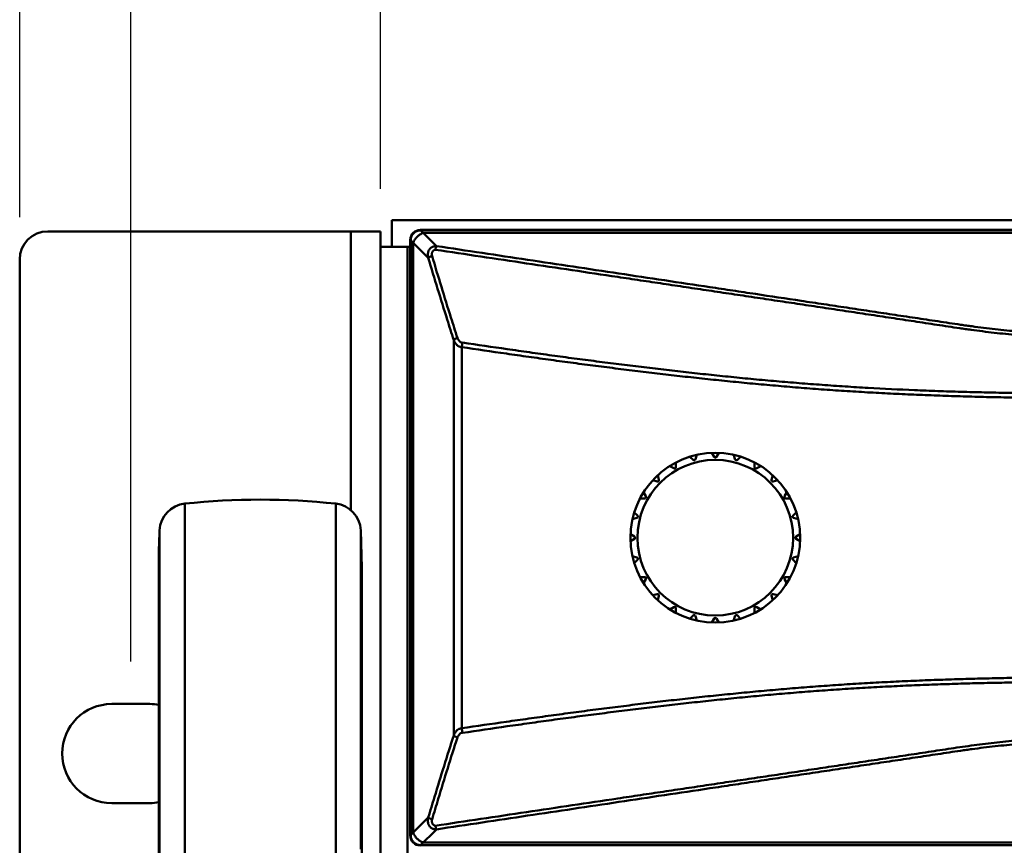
# Model space of a CAD drawing. Header units: millimetres. Extents: x 6596 to 7860, y -415 to 716.
# Tile 38 of 56: x 7035 to 7104, y 555 to 613. Entities that reach past the tile are written whole.
import ezdxf

# ---------------------------------------------------------------- set-up
doc = ezdxf.new("R2010")
doc.units = ezdxf.units.MM
doc.header["$LTSCALE"] = 81.675
doc.header["$PDMODE"] = 3
doc.header["$PDSIZE"] = 8
doc.layers.get('0').update_dxf_attribs({"linetype": 'CONTINUOUS'})
doc.layers.get('Defpoints').update_dxf_attribs({"linetype": 'CONTINUOUS'})
doc.layers.add('标注', color=4, linetype='CONTINUOUS', lineweight=13)
doc.layers.add('标注 @ 1', color=4, linetype='CONTINUOUS', lineweight=13)
doc.styles.get("Standard").update_dxf_attribs({"font": 'simfang_0.ttf'})
doc.dimstyles.new('18', dxfattribs={"dimscale": 0, "dimtxt": 18, "dimasz": 20, "dimexe": 2, "dimexo": 3, "dimgap": 3, "dimtad": 1, "dimtoh": 1, "dimdec": 1, "dimdsep": 46, "dimtxsty": 'Standard', "dimcen": 2.5, "dimclrd": 256, "dimclre": 4, "dimclrt": 256, "dimadec": 0, "dimazin": 0, "dimtfac": 1, "dimtdec": 1, "dimtmove": 0, "dimatfit": 3, "dimfxl": 5, "dimlwd": 25, "dimlwe": 25, "dimarcsym": 1})

# ---------------------------------------------------------------- blocks, each defined once
blk = doc.blocks.new('*D87')
at = {"layer": 'Defpoints', "color": 0, "transparency": 16777216}
for p in [(7509.319, 658.748), (7042.719, 565.064), (7509.319, 565.064)]:
    blk.add_point(p, dxfattribs=at)
at = {"layer": '标注', "color": 4, "linetype": 'Continuous', "lineweight": 25, "transparency": 16777216}
for p, q in [((7042.719, 568.064), (7042.719, 660.748)), ((7509.319, 568.064), (7509.319, 660.748))]:
    blk.add_line(p, q, dxfattribs=at)
at = {"layer": '标注', "linetype": 'Continuous', "lineweight": 25, "transparency": 16777216}
blk.add_line((7062.719, 658.748), (7489.319, 658.748), dxfattribs=at)
at = {"layer": '标注', "transparency": 16777216}
for points in [[(7062.719, 662.081), (7062.719, 655.415), (7042.719, 658.748)], [(7489.319, 662.081), (7489.319, 655.415), (7509.319, 658.748)]]:
    blk.add_solid(points, dxfattribs=at)
at = {"layer": '标注', "lineweight": 40, "transparency": 16777216, "insert": (7276.019, 670.851), "char_height": 18, "attachment_point": 5}
blk.add_mtext('465', dxfattribs=at)
blk = doc.blocks.new('*D88')
at = {"layer": 'Defpoints', "color": 0, "transparency": 16777216}
for p in [(7517.169, 691.795), (7034.869, 596.464), (7517.169, 596.464)]:
    blk.add_point(p, dxfattribs=at)
at = {"layer": '标注', "color": 4, "linetype": 'Continuous', "lineweight": 25, "transparency": 16777216}
for p, q in [((7034.869, 599.464), (7034.869, 693.795)), ((7517.169, 599.464), (7517.169, 693.795))]:
    blk.add_line(p, q, dxfattribs=at)
at = {"layer": '标注', "linetype": 'Continuous', "lineweight": 25, "transparency": 16777216}
blk.add_line((7054.869, 691.795), (7497.169, 691.795), dxfattribs=at)
at = {"layer": '标注', "transparency": 16777216}
for points in [[(7054.869, 695.128), (7054.869, 688.462), (7034.869, 691.795)], [(7497.169, 695.128), (7497.169, 688.462), (7517.169, 691.795)]]:
    blk.add_solid(points, dxfattribs=at)
at = {"layer": '标注', "lineweight": 40, "transparency": 16777216, "insert": (7276.019, 703.949), "char_height": 18, "attachment_point": 5}
blk.add_mtext('482.3', dxfattribs=at)
blk = doc.blocks.new('*D103')
at = {"layer": 'Defpoints', "color": 0, "transparency": 16777216}
for p in [(7491.669, 628.042), (7060.369, 598.464), (7491.669, 598.464)]:
    blk.add_point(p, dxfattribs=at)
at = {"layer": '标注', "color": 4, "linetype": 'Continuous', "lineweight": 25, "transparency": 16777216}
for p, q in [((7060.369, 601.464), (7060.369, 630.042)), ((7491.669, 601.464), (7491.669, 630.042))]:
    blk.add_line(p, q, dxfattribs=at)
at = {"layer": '标注', "linetype": 'Continuous', "lineweight": 25, "transparency": 16777216}
blk.add_line((7080.369, 628.042), (7471.669, 628.042), dxfattribs=at)
at = {"layer": '标注', "transparency": 16777216}
for points in [[(7080.369, 631.375), (7080.369, 624.708), (7060.369, 628.042)], [(7471.669, 631.375), (7471.669, 624.708), (7491.669, 628.042)]]:
    blk.add_solid(points, dxfattribs=at)
at = {"layer": '标注', "transparency": 16777216, "insert": (7276.019, 640.196), "char_height": 18, "attachment_point": 5}
blk.add_mtext('431.3', dxfattribs=at)

msp = doc.modelspace()

# ---------------------------------------------------------------- linework, layer by layer
at = {"linetype": 'Continuous', "lineweight": 50}
for p, q in [((7061.169, 597.364), (7061.169, 599.264)), ((7490.869, 599.264), (7061.169, 599.264)), ((7036.869, 598.464), (7060.369, 598.464)), ((7058.269, 578.757), (7058.269, 598.464)), ((7060.369, 598.464), (7060.369, 423.164)), ((7063.176, 598.564), (7064.318, 597.421)), ((7063.176, 598.564), (7488.862, 598.564)), ((7488.833, 598.535), (7063.205, 598.535)), ((7488.653, 598.355), (7063.385, 598.355)), ((7062.469, 555.771), (7062.469, 597.857)), ((7062.469, 597.857), (7063.74, 596.586)), ((7062.498, 597.828), (7062.498, 555.8)), ((7060.369, 597.364), (7062.469, 597.364)), ((7062.269, 424.264), (7062.269, 597.364)), ((7062.678, 597.648), (7062.678, 555.98)), ((7034.869, 425.164), (7034.869, 596.464)), ((7065.539, 590.785), (7065.539, 562.843)), ((7066.101, 590.28), (7066.101, 563.348)), ((7082.226, 582.54), (7082.457, 582.309)), ((7082.624, 582.353), (7082.709, 582.669)), ((7083.769, 582.809), (7083.932, 582.526)), ((7084.106, 582.526), (7084.269, 582.809)), ((7085.329, 582.669), (7085.414, 582.353)), ((7085.581, 582.309), (7085.812, 582.54)), ((7080.805, 581.881), (7081.088, 581.717)), ((7081.238, 581.804), (7081.238, 582.131)), ((7086.8, 582.131), (7086.8, 581.804)), ((7086.95, 581.717), (7087.233, 581.881)), ((7080.041, 580.914), (7079.957, 581.23)), ((7088.081, 581.23), (7087.997, 580.914)), ((7079.603, 580.876), (7079.919, 580.791)), ((7088.119, 580.791), (7088.435, 580.876)), ((7078.702, 579.595), (7079.029, 579.595)), ((7079.116, 579.745), (7078.952, 580.028)), ((7089.086, 580.028), (7088.922, 579.745)), ((7089.009, 579.595), (7089.336, 579.595)), ((7046.54, 442.406), (7046.54, 579.222)), ((7046.54, 579.081), (7046.54, 579.222)), ((7057.198, 442.406), (7057.198, 579.222)), ((7078.164, 578.124), (7078.479, 578.209)), ((7078.524, 578.376), (7078.293, 578.607)), ((7089.745, 578.607), (7089.514, 578.376)), ((7089.559, 578.209), (7089.874, 578.124)), ((7044.756, 444.294), (7044.756, 577.334)), ((7059.045, 574.677), (7058.982, 577.334)), ((7058.982, 574.661), (7058.982, 577.334)), ((7078.307, 576.9), (7078.024, 577.064)), ((7090.014, 577.064), (7089.731, 576.9)), ((7078.024, 576.564), (7078.307, 576.727)), ((7089.731, 576.727), (7090.014, 576.564)), ((7078.479, 575.419), (7078.164, 575.504)), ((7089.874, 575.504), (7089.559, 575.419)), ((7044.692, 574.753), (7044.692, 466.814)), ((7058.982, 574.678), (7058.982, 574.693)), ((7078.293, 575.021), (7078.524, 575.252)), ((7089.514, 575.252), (7089.745, 575.021)), ((7058.982, 554.814), (7058.982, 574.678)), ((7059.046, 446.875), (7059.046, 574.661)), ((7079.029, 574.033), (7078.702, 574.033)), ((7089.336, 574.033), (7089.009, 574.033)), ((7078.952, 573.6), (7079.116, 573.883)), ((7088.922, 573.883), (7089.086, 573.6)), ((7079.919, 572.836), (7079.603, 572.752)), ((7079.957, 572.398), (7080.041, 572.714)), ((7087.997, 572.714), (7088.081, 572.398)), ((7088.435, 572.752), (7088.119, 572.836)), ((7081.088, 571.911), (7080.805, 571.747)), ((7087.233, 571.747), (7086.95, 571.911)), ((7081.238, 571.497), (7081.238, 571.824)), ((7082.457, 571.319), (7082.226, 571.088)), ((7082.709, 570.959), (7082.624, 571.274)), ((7085.414, 571.274), (7085.329, 570.959)), ((7085.812, 571.088), (7085.581, 571.319)), ((7086.8, 571.824), (7086.8, 571.497)), ((7083.932, 571.102), (7083.769, 570.819)), ((7084.269, 570.819), (7084.106, 571.102)), ((7044.069, 565.064), (7041.369, 565.064)), ((7041.369, 558.064), (7044.069, 558.064)), ((7063.74, 557.042), (7062.469, 555.771)), ((7064.318, 556.206), (7063.176, 555.064)), ((7063.385, 555.273), (7488.653, 555.273)), ((7063.205, 555.093), (7488.833, 555.093))]:
    msp.add_line(p, q, dxfattribs=at)
for points in [[(7046.54, 577.307), (7046.54, 578.025), (7046.54, 578.533), (7046.54, 578.873), (7046.54, 579.081)], [(7057.198, 577.528), (7057.198, 578.858), (7057.198, 579.141), (7057.198, 579.222)], [(7058.982, 575.882), (7058.982, 576.57), (7058.982, 577.025), (7058.982, 577.266), (7058.982, 577.334)], [(7046.54, 571.471), (7046.54, 573.465), (7046.54, 575.072)], [(7057.198, 570.406), (7057.198, 571.228), (7057.198, 573.318), (7057.198, 575.046)]]:
    msp.add_lwpolyline(points, dxfattribs=at)
for radius in [6, 5.5]:
    msp.add_circle((7084.019, 576.814), radius, dxfattribs=at)
for centre, radius, start, end in [((7036.869, 596.464), 2, 90, 180), ((7082.528, 582.379), 0.1, 225, 345), ((7084.019, 582.576), 0.1, 210, 330), ((7085.51, 582.379), 0.1, 195, 315), ((7081.138, 581.804), 0.1, 240, 0), ((7086.9, 581.804), 0.1, 180, 300), ((7079.945, 580.888), 0.1, 255, 15), ((7088.093, 580.888), 0.1, 165, 285), ((7079.029, 579.695), 0.1, 270, 30), ((7089.009, 579.695), 0.1, 150, 270), ((7046.753, 577.233), 2, 96.11806, 177.11126), ((7051.869, 529.506), 50, 83.88194, 96.11806), ((7056.985, 577.233), 2, 2.88874, 83.88194), ((7078.454, 578.305), 0.1, 285, 45), ((7089.584, 578.305), 0.1, 135, 255), ((7094.692, 574.814), 50, 177.11126, 180.06948), ((7078.257, 576.814), 0.1, 300, 60), ((7089.781, 576.814), 0.1, 120, 240), ((7078.454, 575.323), 0.1, 315, 75), ((7089.584, 575.323), 0.1, 105, 225), ((7079.029, 573.933), 0.1, 330, 90), ((7089.009, 573.933), 0.1, 90, 210), ((7079.945, 572.74), 0.1, 345, 105), ((7088.093, 572.74), 0.1, 75, 195), ((7081.138, 571.824), 0.1, 0, 120), ((7086.9, 571.824), 0.1, 60, 180), ((7082.528, 571.248), 0.1, 15, 135), ((7085.51, 571.248), 0.1, 45, 165), ((7084.019, 571.052), 0.1, 30, 150), ((7041.369, 561.564), 3.5, 90, 270), ((7044.069, 561.564), 3.5, 79.59235, 90), ((7044.069, 561.564), 3.5, 270, 280.41587)]:
    msp.add_arc(centre, radius, start, end, dxfattribs=at)
for centre, major_axis, start_param, end_param in [((7063.177, 597.856), (0.501, -0.501), 2.356803, 3.926382), ((7063.177, 555.772), (0.501, 0.501), -3.926382, -2.356803)]:
    msp.add_ellipse(centre, major_axis=major_axis, ratio=0.998783, start_param=start_param, end_param=end_param, dxfattribs=at)
for points, knots in [([(7063.205, 598.535), (7063.177, 598.535), (7063.124, 598.532), (7063.048, 598.518), (7062.978, 598.499), (7062.895, 598.465), (7062.801, 598.412), (7062.703, 598.33), (7062.621, 598.232), (7062.567, 598.138), (7062.534, 598.054), (7062.515, 597.985), (7062.501, 597.909), (7062.498, 597.856), (7062.498, 597.828)], [0, 0, 0, 0, 0.075279, 0.144115, 0.208597, 0.269986, 0.386874, 0.5, 0.613126, 0.730014, 0.791403, 0.855885, 0.924721, 1, 1, 1, 1]), ([(7063.385, 598.355), (7063.302, 598.327), (7063.145, 598.25), (7062.946, 598.087), (7062.783, 597.888), (7062.706, 597.731), (7062.678, 597.648)], [0, 0, 0, 0, 0.256469, 0.5, 0.743531, 1, 1, 1, 1]), ([(7063.74, 596.586), (7063.723, 596.664), (7063.708, 596.788), (7063.72, 596.935), (7063.74, 597.024), (7063.765, 597.095), (7063.802, 597.167), (7063.846, 597.226), (7063.89, 597.272), (7063.928, 597.304), (7063.969, 597.334), (7064.024, 597.365), (7064.092, 597.394), (7064.171, 597.414), (7064.246, 597.422), (7064.295, 597.422), (7064.318, 597.421)], [0, 0, 0, 0, 0.201195, 0.309359, 0.36709, 0.428625, 0.495653, 0.570512, 0.611276, 0.653777, 0.69631, 0.736914, 0.811507, 0.878917, 0.941219, 1, 1, 1, 1]), ([(7064.005, 596.725), (7064.001, 596.756), (7063.997, 596.803), (7063.998, 596.865), (7064.001, 596.911), (7064.009, 596.955), (7064.021, 596.996), (7064.034, 597.027), (7064.048, 597.049), (7064.058, 597.063), (7064.07, 597.075), (7064.081, 597.084), (7064.092, 597.091), (7064.1, 597.094), (7064.105, 597.095), (7064.109, 597.097), (7064.113, 597.099), (7064.116, 597.102), (7064.118, 597.106), (7064.121, 597.111), (7064.126, 597.118), (7064.135, 597.127), (7064.147, 597.136), (7064.162, 597.144), (7064.179, 597.152), (7064.204, 597.16), (7064.224, 597.164), (7064.238, 597.166)], [0, 0, 0, 0, 0.168267, 0.250716, 0.331577, 0.410299, 0.48606, 0.557548, 0.591105, 0.62266, 0.651747, 0.677792, 0.699959, 0.717395, 0.724354, 0.730117, 0.738733, 0.747509, 0.75346, 0.760661, 0.778647, 0.801278, 0.827978, 0.857914, 0.890565, 0.925482, 1, 1, 1, 1]), ([(7064.318, 597.421), (7064.311, 597.404), (7064.296, 597.367), (7064.275, 597.307), (7064.256, 597.239), (7064.244, 597.191), (7064.238, 597.166)], [0, 0, 0, 0, 0.21022, 0.446827, 0.709601, 1, 1, 1, 1]), ([(7064.238, 597.166), (7066.386, 596.845), (7069.608, 596.363), (7073.904, 595.722), (7076.588, 595.321), (7078.736, 595), (7080.347, 594.76), (7081.958, 594.52), (7083.569, 594.279), (7085.18, 594.039), (7086.791, 593.798), (7088.402, 593.558), (7090.013, 593.316), (7091.624, 593.075), (7093.235, 592.833), (7094.577, 592.631), (7095.652, 592.469), (7096.726, 592.307), (7097.8, 592.146), (7098.875, 591.984), (7099.68, 591.861), (7100.486, 591.738), (7101.158, 591.638), (7101.696, 591.561), (7102.237, 591.486), (7102.914, 591.397), (7103.73, 591.3), (7104.822, 591.182), (7106.193, 591.054), (7107.844, 590.93), (7109.501, 590.832), (7111.161, 590.759), (7112.824, 590.707), (7114.21, 590.678), (7115.32, 590.663), (7116.153, 590.656), (7116.985, 590.652), (7118.095, 590.649), (7119.206, 590.649), (7120.316, 590.649), (7121.426, 590.65), (7122.814, 590.65), (7124.479, 590.649), (7126.699, 590.649), (7129.475, 590.65), (7132.805, 590.65), (7136.136, 590.649), (7139.466, 590.649), (7142.797, 590.65), (7146.128, 590.65), (7150.568, 590.65), (7156.119, 590.649), (7162.78, 590.649), (7169.441, 590.65), (7176.103, 590.65), (7182.764, 590.65), (7189.425, 590.65), (7198.306, 590.649), (7209.408, 590.649), (7222.73, 590.65), (7236.052, 590.65), (7249.375, 590.65), (7262.697, 590.65), (7271.578, 590.65), (7276.019, 590.65)], [0, 0, 0, 0, 0.030697, 0.046046, 0.061394, 0.069068, 0.076742, 0.084416, 0.09209, 0.099764, 0.107438, 0.115113, 0.122789, 0.130465, 0.138141, 0.145817, 0.149656, 0.153495, 0.161174, 0.165013, 0.168851, 0.17269, 0.176532, 0.178456, 0.180382, 0.184242, 0.188113, 0.191992, 0.199773, 0.207576, 0.215396, 0.223228, 0.231067, 0.23891, 0.242832, 0.246755, 0.250678, 0.254601, 0.262448, 0.266371, 0.270294, 0.27814, 0.285986, 0.293833, 0.309525, 0.325218, 0.340911, 0.356603, 0.372296, 0.387988, 0.403681, 0.435066, 0.466451, 0.497837, 0.529222, 0.560607, 0.591992, 0.623377, 0.686148, 0.748918, 0.811689, 0.874459, 0.93723, 1, 1, 1, 1]), ([(7064.318, 597.421), (7066.466, 597.099), (7069.686, 596.616), (7073.981, 595.971), (7077.202, 595.488), (7080.422, 595.004), (7083.106, 594.601), (7085.254, 594.279), (7087.401, 593.957), (7089.548, 593.634), (7091.696, 593.313), (7093.038, 593.111), (7094.111, 592.95), (7094.916, 592.829), (7095.722, 592.708), (7096.795, 592.547), (7097.869, 592.388), (7098.943, 592.227), (7099.748, 592.105), (7100.553, 591.984), (7101.225, 591.884), (7101.763, 591.807), (7102.303, 591.733), (7102.98, 591.646), (7103.796, 591.55), (7104.614, 591.463), (7105.435, 591.383), (7106.532, 591.287), (7107.909, 591.185), (7109.565, 591.09), (7111.224, 591.018), (7112.886, 590.968), (7114.272, 590.94), (7115.382, 590.927), (7116.491, 590.917), (7117.879, 590.912), (7119.266, 590.912), (7120.375, 590.913), (7121.485, 590.914), (7122.872, 590.914), (7124.537, 590.913), (7126.202, 590.913), (7127.866, 590.913), (7130.086, 590.914), (7132.86, 590.914), (7136.19, 590.913), (7139.519, 590.913), (7142.848, 590.914), (7146.177, 590.914), (7150.616, 590.914), (7156.165, 590.913), (7162.824, 590.913), (7169.482, 590.913), (7176.141, 590.914), (7182.799, 590.914), (7189.458, 590.914), (7198.336, 590.913), (7209.434, 590.913), (7222.751, 590.913), (7236.068, 590.914), (7249.385, 590.914), (7262.702, 590.913), (7271.58, 590.913), (7276.019, 590.913)], [0, 0, 0, 0, 0.030703, 0.046054, 0.061405, 0.076757, 0.092108, 0.099784, 0.107459, 0.122811, 0.130487, 0.138163, 0.142001, 0.145838, 0.149676, 0.153514, 0.161192, 0.16503, 0.168867, 0.172704, 0.176545, 0.178468, 0.180394, 0.184253, 0.188122, 0.192001, 0.195887, 0.19978, 0.207583, 0.215402, 0.223233, 0.231072, 0.238915, 0.242837, 0.24676, 0.254606, 0.262453, 0.266376, 0.270299, 0.278145, 0.285991, 0.293838, 0.301684, 0.30953, 0.325223, 0.340915, 0.356608, 0.3723, 0.387993, 0.403685, 0.43507, 0.466455, 0.49784, 0.529225, 0.56061, 0.591995, 0.62338, 0.68615, 0.74892, 0.81169, 0.87446, 0.93723, 1, 1, 1, 1]), ([(7063.74, 596.586), (7063.756, 596.6), (7063.793, 596.628), (7063.855, 596.664), (7063.926, 596.697), (7063.978, 596.716), (7064.005, 596.725)], [0, 0, 0, 0, 0.217067, 0.454735, 0.714422, 1, 1, 1, 1]), ([(7065.539, 590.785), (7065.384, 591.265), (7064.77, 593.194), (7064.176, 595.129), (7063.74, 596.586)], [0, 0, 0, 0, 0.249071, 1, 1, 1, 1]), ([(7065.798, 590.933), (7065.645, 591.412), (7065.032, 593.338), (7064.44, 595.27), (7064.005, 596.725)], [0, 0, 0, 0, 0.24907, 1, 1, 1, 1]), ([(7065.539, 590.785), (7065.554, 590.8), (7065.59, 590.829), (7065.651, 590.868), (7065.721, 590.903), (7065.771, 590.923), (7065.798, 590.933)], [0, 0, 0, 0, 0.218648, 0.456727, 0.715917, 1, 1, 1, 1]), ([(7066.101, 590.28), (7066.077, 590.282), (7066.031, 590.288), (7065.967, 590.306), (7065.911, 590.328), (7065.862, 590.354), (7065.818, 590.383), (7065.768, 590.424), (7065.713, 590.48), (7065.658, 590.553), (7065.597, 590.653), (7065.56, 590.731), (7065.539, 590.785)], [0, 0, 0, 0, 0.09184, 0.174118, 0.248793, 0.317673, 0.382434, 0.44422, 0.561797, 0.674551, 0.784528, 1, 1, 1, 1]), ([(7066.162, 590.601), (7066.16, 590.6), (7066.156, 590.598), (7066.144, 590.595), (7066.126, 590.594), (7066.101, 590.597), (7066.073, 590.605), (7066.045, 590.618), (7066.007, 590.642), (7065.963, 590.681), (7065.915, 590.736), (7065.871, 590.797), (7065.833, 590.863), (7065.809, 590.909), (7065.798, 590.933)], [0, 0, 0, 0, 0.012083, 0.027676, 0.067337, 0.115771, 0.170785, 0.230273, 0.293061, 0.42542, 0.563988, 0.706666, 0.852241, 1, 1, 1, 1]), ([(7066.101, 590.28), (7066.109, 590.334), (7066.127, 590.442), (7066.15, 590.548), (7066.162, 590.601)], [0, 0, 0, 0, 0.506613, 1, 1, 1, 1]), ([(7276.019, 586.647), (7267.229, 586.647), (7249.649, 586.647), (7227.674, 586.647), (7210.094, 586.647), (7196.91, 586.647), (7185.922, 586.646), (7177.132, 586.646), (7170.54, 586.647), (7163.947, 586.647), (7157.355, 586.647), (7150.762, 586.646), (7144.17, 586.646), (7137.578, 586.647), (7132.084, 586.647), (7128.238, 586.647), (7126.041, 586.647), (7124.667, 586.647), (7123.569, 586.647), (7122.745, 586.647), (7121.92, 586.647), (7121.096, 586.647), (7120.272, 586.647), (7119.448, 586.647), (7118.624, 586.647), (7117.8, 586.647), (7116.976, 586.645), (7115.877, 586.644), (7114.504, 586.643), (7112.856, 586.648), (7111.208, 586.654), (7109.834, 586.661), (7108.736, 586.669), (7107.637, 586.68), (7106.539, 586.694), (7105.441, 586.711), (7104.343, 586.731), (7102.971, 586.76), (7101.326, 586.805), (7099.683, 586.859), (7098.042, 586.923), (7096.404, 586.998), (7094.769, 587.085), (7093.138, 587.185), (7091.512, 587.297), (7089.892, 587.421), (7088.279, 587.557), (7086.674, 587.702), (7085.077, 587.856), (7083.488, 588.02), (7081.902, 588.192), (7080.583, 588.342), (7079.528, 588.466), (7078.737, 588.561), (7077.946, 588.658), (7076.891, 588.79), (7075.574, 588.957), (7073.993, 589.164), (7072.413, 589.377), (7070.834, 589.596), (7068.73, 589.894), (7067.153, 590.124), (7066.101, 590.28)], [0, 0, 0, 0, 0.125503, 0.251007, 0.313758, 0.37651, 0.439262, 0.470638, 0.502013, 0.533389, 0.564765, 0.596141, 0.627517, 0.658893, 0.690268, 0.705956, 0.7138, 0.721644, 0.725566, 0.729488, 0.73341, 0.737332, 0.741254, 0.745176, 0.749098, 0.75302, 0.756942, 0.760864, 0.768708, 0.776552, 0.784396, 0.79224, 0.796162, 0.800083, 0.807925, 0.811846, 0.815765, 0.823602, 0.831434, 0.83926, 0.847077, 0.854884, 0.862677, 0.870454, 0.878211, 0.885945, 0.89365, 0.901324, 0.908958, 0.916555, 0.924138, 0.931724, 0.935516, 0.939309, 0.943102, 0.946895, 0.95448, 0.962066, 0.969653, 0.977239, 0.984826, 1, 1, 1, 1]), ([(7276.019, 586.972), (7267.232, 586.972), (7254.051, 586.972), (7236.477, 586.972), (7218.903, 586.972), (7201.328, 586.972), (7185.951, 586.972), (7177.164, 586.972), (7170.574, 586.972), (7163.983, 586.972), (7157.393, 586.972), (7150.803, 586.972), (7145.311, 586.972), (7140.917, 586.972), (7137.622, 586.972), (7134.327, 586.972), (7131.032, 586.972), (7128.286, 586.972), (7126.089, 586.972), (7124.441, 586.972), (7122.794, 586.972), (7121.146, 586.972), (7119.498, 586.973), (7117.302, 586.972), (7115.105, 586.97), (7112.908, 586.974), (7111.535, 586.979), (7110.437, 586.984), (7109.613, 586.988), (7108.789, 586.993), (7107.691, 587.002), (7106.593, 587.017), (7105.495, 587.034), (7104.398, 587.053), (7103.027, 587.081), (7101.383, 587.124), (7099.74, 587.177), (7097.554, 587.261), (7095.373, 587.367), (7093.197, 587.501), (7091.572, 587.613), (7089.952, 587.737), (7088.339, 587.872), (7086.734, 588.018), (7085.402, 588.147), (7084.341, 588.255), (7083.547, 588.338), (7082.755, 588.424), (7081.963, 588.511), (7081.171, 588.6), (7080.379, 588.691), (7079.588, 588.784), (7078.797, 588.879), (7078.006, 588.977), (7077.215, 589.076), (7076.425, 589.176), (7075.371, 589.311), (7074.054, 589.483), (7072.474, 589.697), (7070.895, 589.916), (7068.791, 590.215), (7067.214, 590.445), (7066.162, 590.601)], [0, 0, 0, 0, 0.125499, 0.188249, 0.250999, 0.376498, 0.439248, 0.470623, 0.501997, 0.533372, 0.564747, 0.596122, 0.627497, 0.643184, 0.658872, 0.674559, 0.690247, 0.705934, 0.713778, 0.721621, 0.729465, 0.737309, 0.745153, 0.752996, 0.768684, 0.776527, 0.784371, 0.788293, 0.792215, 0.796136, 0.800058, 0.807899, 0.811819, 0.815739, 0.823575, 0.831406, 0.83923, 0.847046, 0.862645, 0.870421, 0.878178, 0.885912, 0.893619, 0.901295, 0.908932, 0.912735, 0.916532, 0.920325, 0.924118, 0.927911, 0.931705, 0.935499, 0.939293, 0.943087, 0.946881, 0.950675, 0.954469, 0.962057, 0.969645, 0.977234, 0.984822, 1, 1, 1, 1]), ([(7066.101, 563.348), (7067.153, 563.504), (7068.73, 563.734), (7070.834, 564.032), (7072.413, 564.25), (7073.993, 564.464), (7075.574, 564.671), (7076.891, 564.838), (7077.946, 564.969), (7078.737, 565.066), (7079.528, 565.162), (7080.583, 565.286), (7081.639, 565.406), (7082.695, 565.522), (7083.487, 565.607), (7084.28, 565.69), (7085.075, 565.77), (7085.872, 565.848), (7086.94, 565.95), (7088.01, 566.047), (7089.083, 566.139), (7090.161, 566.227), (7091.512, 566.33), (7093.138, 566.443), (7094.769, 566.543), (7096.404, 566.63), (7098.042, 566.705), (7099.683, 566.769), (7101.326, 566.823), (7102.971, 566.868), (7104.343, 566.897), (7105.441, 566.917), (7106.539, 566.934), (7107.637, 566.948), (7108.736, 566.959), (7109.834, 566.968), (7110.933, 566.973), (7112.032, 566.977), (7113.131, 566.981), (7114.229, 566.984), (7115.328, 566.984), (7116.152, 566.984), (7116.976, 566.983), (7117.8, 566.981), (7118.624, 566.981), (7119.723, 566.981), (7121.096, 566.981), (7122.745, 566.981), (7124.393, 566.981), (7126.041, 566.981), (7128.238, 566.981), (7130.436, 566.981), (7132.633, 566.981), (7134.831, 566.981), (7137.578, 566.981), (7140.874, 566.981), (7145.269, 566.981), (7150.762, 566.981), (7157.355, 566.981), (7163.947, 566.981), (7170.54, 566.981), (7177.132, 566.981), (7185.922, 566.981), (7196.91, 566.981), (7210.094, 566.981), (7227.674, 566.981), (7249.649, 566.981), (7267.229, 566.981), (7276.019, 566.981)], [0, 0, 0, 0, 0.015174, 0.022761, 0.030347, 0.037934, 0.04552, 0.053105, 0.056898, 0.060691, 0.064484, 0.068276, 0.075862, 0.079654, 0.083445, 0.08724, 0.091042, 0.094853, 0.098676, 0.10635, 0.110199, 0.114055, 0.121789, 0.129546, 0.137323, 0.145117, 0.152923, 0.16074, 0.168566, 0.176398, 0.184235, 0.188154, 0.192075, 0.199917, 0.203838, 0.20776, 0.215604, 0.219526, 0.223448, 0.231292, 0.235214, 0.239136, 0.243058, 0.24698, 0.250902, 0.254824, 0.262668, 0.270512, 0.278356, 0.2862, 0.294044, 0.309732, 0.317576, 0.32542, 0.341108, 0.356795, 0.372483, 0.403859, 0.435235, 0.466611, 0.497987, 0.529363, 0.560738, 0.62349, 0.686242, 0.748993, 0.874497, 1, 1, 1, 1]), ([(7066.162, 563.027), (7067.214, 563.182), (7068.791, 563.412), (7070.895, 563.711), (7072.474, 563.931), (7074.054, 564.144), (7075.371, 564.317), (7076.425, 564.452), (7077.215, 564.552), (7078.006, 564.651), (7078.797, 564.748), (7079.588, 564.844), (7080.379, 564.937), (7081.171, 565.028), (7081.963, 565.116), (7082.755, 565.204), (7083.547, 565.29), (7084.341, 565.373), (7085.402, 565.481), (7086.467, 565.584), (7087.534, 565.682), (7088.338, 565.754), (7089.144, 565.823), (7089.951, 565.889), (7090.76, 565.953), (7091.842, 566.033), (7093.197, 566.127), (7094.827, 566.227), (7096.462, 566.314), (7098.1, 566.388), (7099.74, 566.451), (7101.383, 566.503), (7103.027, 566.547), (7104.398, 566.574), (7105.495, 566.593), (7106.593, 566.611), (7107.691, 566.626), (7108.789, 566.636), (7109.888, 566.643), (7110.986, 566.646), (7112.084, 566.65), (7113.183, 566.653), (7114.281, 566.656), (7115.379, 566.657), (7116.478, 566.657), (7117.851, 566.656), (7119.498, 566.655), (7121.146, 566.655), (7122.794, 566.656), (7124.441, 566.656), (7126.089, 566.656), (7128.286, 566.656), (7131.032, 566.656), (7134.327, 566.656), (7138.72, 566.655), (7144.212, 566.656), (7150.803, 566.656), (7157.393, 566.655), (7163.983, 566.655), (7170.574, 566.656), (7177.164, 566.656), (7185.951, 566.656), (7196.935, 566.655), (7210.116, 566.655), (7223.296, 566.656), (7236.477, 566.656), (7254.051, 566.656), (7267.232, 566.656), (7276.019, 566.656)], [0, 0, 0, 0, 0.015178, 0.022766, 0.030355, 0.037943, 0.045531, 0.049325, 0.053119, 0.056913, 0.060707, 0.064501, 0.068295, 0.072089, 0.075883, 0.079675, 0.083468, 0.087265, 0.091068, 0.098705, 0.102539, 0.106381, 0.11023, 0.114088, 0.117951, 0.121822, 0.129579, 0.137356, 0.145148, 0.152954, 0.16077, 0.168595, 0.176426, 0.184261, 0.188181, 0.192101, 0.199942, 0.203864, 0.207785, 0.215629, 0.219551, 0.223473, 0.231316, 0.235238, 0.23916, 0.247004, 0.254848, 0.262691, 0.270535, 0.278379, 0.286222, 0.294066, 0.309754, 0.325441, 0.341128, 0.372503, 0.403878, 0.435253, 0.466628, 0.498003, 0.529377, 0.560752, 0.623502, 0.686252, 0.749001, 0.811751, 0.874501, 1, 1, 1, 1]), ([(7276.019, 562.978), (7271.578, 562.978), (7262.697, 562.978), (7249.375, 562.978), (7236.052, 562.978), (7222.73, 562.978), (7209.408, 562.978), (7198.306, 562.978), (7189.425, 562.978), (7182.764, 562.978), (7176.103, 562.978), (7169.441, 562.978), (7162.78, 562.978), (7156.119, 562.978), (7150.568, 562.978), (7146.128, 562.978), (7142.797, 562.978), (7139.466, 562.978), (7136.136, 562.978), (7132.805, 562.978), (7129.475, 562.978), (7126.699, 562.978), (7124.479, 562.978), (7122.814, 562.978), (7121.426, 562.978), (7120.316, 562.978), (7119.483, 562.979), (7118.651, 562.979), (7117.818, 562.978), (7116.985, 562.976), (7116.153, 562.971), (7115.32, 562.964), (7114.488, 562.953), (7113.656, 562.938), (7112.546, 562.912), (7111.161, 562.869), (7109.501, 562.795), (7107.844, 562.698), (7106.193, 562.573), (7104.822, 562.445), (7103.73, 562.327), (7102.914, 562.23), (7102.102, 562.125), (7101.292, 562.01), (7100.486, 561.889), (7099.68, 561.767), (7098.875, 561.644), (7097.8, 561.482), (7096.726, 561.32), (7095.652, 561.159), (7094.846, 561.037), (7094.04, 560.916), (7092.966, 560.754), (7091.624, 560.553), (7090.013, 560.311), (7088.402, 560.07), (7086.791, 559.829), (7085.18, 559.589), (7083.569, 559.349), (7081.958, 559.108), (7080.347, 558.868), (7078.736, 558.627), (7076.588, 558.307), (7073.904, 557.906), (7069.608, 557.264), (7066.386, 556.783), (7064.238, 556.462)], [0, 0, 0, 0, 0.06277, 0.125541, 0.188311, 0.251082, 0.313852, 0.376623, 0.408008, 0.439393, 0.470778, 0.502163, 0.533549, 0.564934, 0.596319, 0.612012, 0.627704, 0.643397, 0.659089, 0.674782, 0.690475, 0.706167, 0.714014, 0.72186, 0.729706, 0.733629, 0.737552, 0.741476, 0.745399, 0.749322, 0.753245, 0.757168, 0.76109, 0.765012, 0.768933, 0.776772, 0.784604, 0.792424, 0.800227, 0.808008, 0.811887, 0.815758, 0.819618, 0.823468, 0.82731, 0.831149, 0.834987, 0.838826, 0.846505, 0.850344, 0.854183, 0.858021, 0.861859, 0.869535, 0.877211, 0.884887, 0.892562, 0.900236, 0.90791, 0.915584, 0.923258, 0.930932, 0.938606, 0.953954, 0.969303, 1, 1, 1, 1]), ([(7065.539, 562.843), (7065.56, 562.896), (7065.597, 562.975), (7065.658, 563.075), (7065.713, 563.147), (7065.768, 563.203), (7065.818, 563.244), (7065.862, 563.274), (7065.911, 563.3), (7065.967, 563.322), (7066.031, 563.339), (7066.077, 563.346), (7066.101, 563.348)], [0, 0, 0, 0, 0.215473, 0.32545, 0.438204, 0.555782, 0.617568, 0.682328, 0.751209, 0.825882, 0.908163, 1, 1, 1, 1]), ([(7065.798, 562.695), (7065.809, 562.719), (7065.833, 562.765), (7065.871, 562.831), (7065.915, 562.892), (7065.963, 562.947), (7066.007, 562.986), (7066.045, 563.009), (7066.073, 563.023), (7066.101, 563.031), (7066.126, 563.034), (7066.144, 563.032), (7066.156, 563.03), (7066.16, 563.028), (7066.162, 563.027)], [0, 0, 0, 0, 0.147759, 0.293335, 0.436014, 0.574582, 0.706941, 0.76973, 0.829218, 0.884231, 0.932666, 0.972324, 0.987916, 1, 1, 1, 1]), ([(7066.101, 563.348), (7066.109, 563.293), (7066.127, 563.186), (7066.15, 563.079), (7066.162, 563.027)], [0, 0, 0, 0, 0.506613, 1, 1, 1, 1]), ([(7063.74, 557.042), (7063.886, 557.529), (7064.471, 559.467), (7065.075, 561.399), (7065.539, 562.843)], [0, 0, 0, 0, 0.250908, 1, 1, 1, 1]), ([(7064.005, 556.903), (7064.151, 557.389), (7064.734, 559.324), (7065.336, 561.254), (7065.798, 562.695)], [0, 0, 0, 0, 0.250909, 1, 1, 1, 1]), ([(7276.019, 562.714), (7271.58, 562.714), (7262.702, 562.714), (7249.385, 562.714), (7236.068, 562.714), (7222.751, 562.714), (7209.434, 562.714), (7198.336, 562.714), (7189.458, 562.714), (7182.799, 562.714), (7176.141, 562.714), (7169.482, 562.714), (7162.824, 562.714), (7156.165, 562.714), (7150.616, 562.714), (7146.177, 562.714), (7142.848, 562.714), (7139.519, 562.714), (7136.19, 562.714), (7133.415, 562.714), (7131.196, 562.714), (7128.976, 562.714), (7126.757, 562.715), (7124.537, 562.714), (7122.872, 562.714), (7121.485, 562.714), (7120.375, 562.715), (7119.266, 562.715), (7117.879, 562.716), (7116.214, 562.71), (7114.55, 562.693), (7112.886, 562.66), (7111.224, 562.609), (7109.565, 562.538), (7107.909, 562.442), (7106.532, 562.341), (7105.435, 562.245), (7104.614, 562.165), (7103.796, 562.078), (7102.98, 561.982), (7102.303, 561.895), (7101.763, 561.82), (7101.225, 561.744), (7100.553, 561.644), (7099.748, 561.523), (7098.943, 561.401), (7098.138, 561.28), (7097.332, 561.16), (7096.527, 561.04), (7095.722, 560.92), (7094.916, 560.799), (7094.111, 560.678), (7093.038, 560.516), (7091.696, 560.315), (7090.085, 560.074), (7088.475, 559.832), (7086.864, 559.59), (7085.254, 559.349), (7083.106, 559.027), (7080.422, 558.624), (7077.202, 558.14), (7073.981, 557.657), (7069.686, 557.012), (7066.466, 556.529), (7064.318, 556.206)], [0, 0, 0, 0, 0.06277, 0.12554, 0.18831, 0.25108, 0.31385, 0.37662, 0.408005, 0.43939, 0.470775, 0.50216, 0.533545, 0.56493, 0.596315, 0.612007, 0.6277, 0.643392, 0.659085, 0.674777, 0.682624, 0.69047, 0.706162, 0.714009, 0.721855, 0.729701, 0.733624, 0.737547, 0.745394, 0.75324, 0.761085, 0.768928, 0.776767, 0.784598, 0.792417, 0.80022, 0.804113, 0.807999, 0.811877, 0.815747, 0.819606, 0.821532, 0.823455, 0.827296, 0.831133, 0.83497, 0.838808, 0.842647, 0.846486, 0.850324, 0.854162, 0.857999, 0.861837, 0.869513, 0.877189, 0.884865, 0.892541, 0.900216, 0.907892, 0.923243, 0.938595, 0.953946, 0.969297, 1, 1, 1, 1]), ([(7065.539, 562.843), (7065.554, 562.828), (7065.59, 562.799), (7065.651, 562.76), (7065.721, 562.725), (7065.771, 562.705), (7065.798, 562.695)], [0, 0, 0, 0, 0.218648, 0.456727, 0.715917, 1, 1, 1, 1]), ([(7064.318, 556.206), (7064.295, 556.205), (7064.246, 556.206), (7064.171, 556.214), (7064.092, 556.234), (7064.024, 556.262), (7063.969, 556.294), (7063.928, 556.323), (7063.89, 556.356), (7063.846, 556.402), (7063.802, 556.461), (7063.765, 556.533), (7063.74, 556.604), (7063.72, 556.692), (7063.708, 556.839), (7063.723, 556.964), (7063.74, 557.042)], [0, 0, 0, 0, 0.058781, 0.121083, 0.188493, 0.263083, 0.303693, 0.346227, 0.388719, 0.429485, 0.504346, 0.571373, 0.632909, 0.69064, 0.798804, 1, 1, 1, 1]), ([(7063.74, 557.042), (7063.756, 557.028), (7063.793, 557), (7063.855, 556.964), (7063.926, 556.931), (7063.978, 556.912), (7064.005, 556.903)], [0, 0, 0, 0, 0.217067, 0.454735, 0.714422, 1, 1, 1, 1]), ([(7064.238, 556.462), (7064.224, 556.464), (7064.204, 556.468), (7064.179, 556.476), (7064.162, 556.483), (7064.147, 556.492), (7064.135, 556.501), (7064.126, 556.509), (7064.12, 556.518), (7064.116, 556.524), (7064.113, 556.529), (7064.109, 556.531), (7064.105, 556.532), (7064.1, 556.534), (7064.092, 556.537), (7064.081, 556.544), (7064.07, 556.553), (7064.058, 556.565), (7064.048, 556.579), (7064.034, 556.601), (7064.021, 556.632), (7064.009, 556.673), (7064.001, 556.717), (7063.998, 556.762), (7063.997, 556.825), (7064.001, 556.872), (7064.005, 556.903)], [0, 0, 0, 0, 0.074519, 0.109434, 0.142085, 0.172022, 0.198721, 0.221351, 0.239342, 0.252489, 0.261263, 0.269888, 0.27565, 0.282606, 0.30004, 0.32221, 0.348253, 0.37734, 0.408895, 0.442451, 0.513939, 0.5897, 0.668422, 0.749283, 0.831732, 1, 1, 1, 1]), ([(7063.385, 555.273), (7063.302, 555.301), (7063.145, 555.378), (7062.946, 555.54), (7062.783, 555.74), (7062.706, 555.896), (7062.678, 555.98)], [0, 0, 0, 0, 0.256469, 0.5, 0.743531, 1, 1, 1, 1]), ([(7064.318, 556.206), (7064.311, 556.223), (7064.296, 556.26), (7064.275, 556.321), (7064.256, 556.389), (7064.244, 556.437), (7064.238, 556.462)], [0, 0, 0, 0, 0.21022, 0.446827, 0.709601, 1, 1, 1, 1]), ([(7063.205, 555.093), (7063.177, 555.093), (7063.124, 555.096), (7063.048, 555.11), (7062.978, 555.129), (7062.895, 555.162), (7062.801, 555.216), (7062.703, 555.298), (7062.621, 555.395), (7062.567, 555.49), (7062.534, 555.573), (7062.515, 555.643), (7062.501, 555.719), (7062.498, 555.772), (7062.498, 555.8)], [0, 0, 0, 0, 0.075279, 0.144115, 0.208597, 0.269986, 0.386874, 0.5, 0.613126, 0.730014, 0.791403, 0.855885, 0.924721, 1, 1, 1, 1])]:
    msp.add_open_spline(points, degree=3, knots=knots, dxfattribs=at)

# ---------------------------------------------------------------- dimensions: what is measured, and where the dimension line sits
at = {"layer": '标注 @ 1', "lineweight": 40}
dim = msp.add_linear_dim(base=(7517.169, 691.795), p1=(7034.869, 596.464), p2=(7517.169, 596.464), dimstyle='18', override={"dimscale": 1, "dimtix": 0, "dimtofl": 1, "dimtmove": 0, "dimatfit": 3}, dxfattribs=at)
dim.commit()
dim.dimension.update_dxf_attribs({"geometry": '*D88', "text_midpoint": (7276.019, 691.795), "dimtype": 160})
dim = msp.add_linear_dim(base=(7509.319, 658.748), p1=(7042.719, 565.064), p2=(7509.319, 565.064), text='465', dimstyle='18', override={"dimscale": 1, "dimtix": 0, "dimtofl": 1, "dimtmove": 0, "dimatfit": 3}, dxfattribs=at)
dim.commit()
dim.dimension.update_dxf_attribs({"geometry": '*D87', "text_midpoint": (7276.019, 658.748), "dimtype": 160})
at = {"layer": '标注 @ 1'}
dim = msp.add_linear_dim(base=(7491.669, 628.042), p1=(7060.369, 598.464), p2=(7491.669, 598.464), dimstyle='18', override={"dimscale": 1, "dimtix": 0, "dimtofl": 1, "dimtmove": 0, "dimatfit": 3}, dxfattribs=at)
dim.commit()
dim.dimension.update_dxf_attribs({"geometry": '*D103', "text_midpoint": (7276.019, 628.042), "dimtype": 160})

doc.saveas('drawing.dxf')
